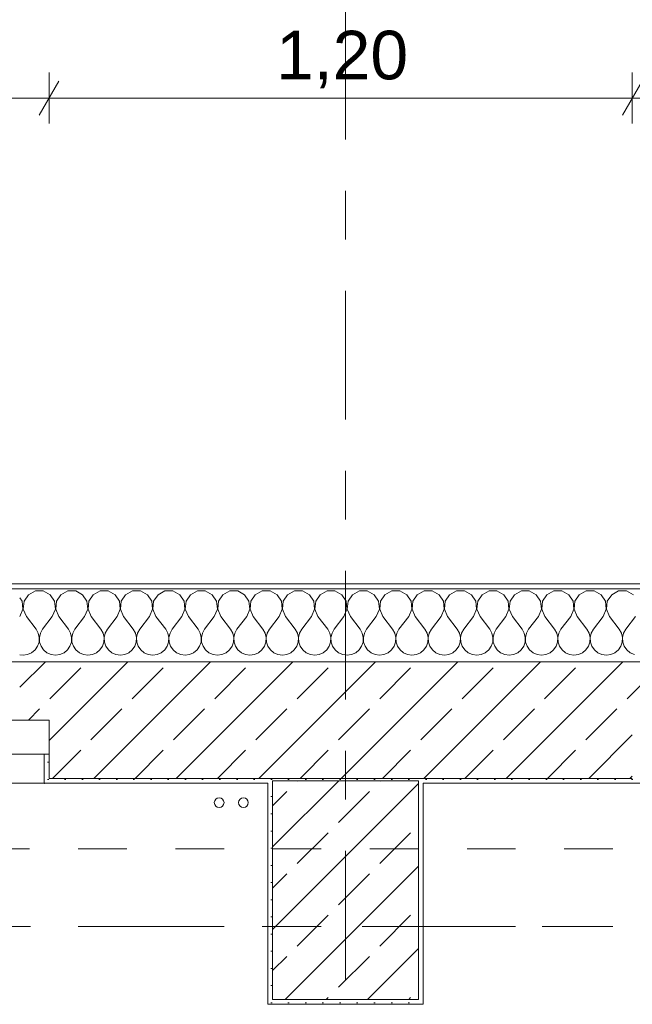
# Model space of a CAD drawing. Header units: metres. Extents: x -3.6 to 84.5, y -11 to 16.8.
# Tile 95 of 256: x 3.5 to 4.7, y 13 to 15. Entities that reach past the tile are written whole.
import ezdxf

# ---------------------------------------------------------------- set-up
doc = ezdxf.new("R2010")
doc.units = ezdxf.units.M
doc.header["$MEASUREMENT"] = 0
for name, pattern in [('Achse', [0.2, 0.1, -0.05, 0, -0.05]), ('Strichlinie doppelt', [0.546806, 0.264583, -0.105833, 0.070556, -0.105833]), ('Strichlinie eng', [0.115, 0.075, -0.04]), ('Untersicht', [0.1, 0.075, -0.025])]:
    doc.linetypes.add(name, pattern=pattern)
for name, color, linetype in [('152 - Bemaßung_ Beschriftung.Ausbau', 7, 'Continuous'), ('451 - Universal.Achsen Raster', 7, 'Continuous'), ('603 - Struktur.Bodenplatte_ Decke Roh', 7, 'Continuous'), ('604 - Struktur.Wand Aussen', 7, 'Continuous'), ('607 - Struktur.Stütze', 7, 'Continuous'), ('608 - Struktur.Träger', 7, 'Continuous'), ('650 - Abdeckung.Fußboden Aufbau', 7, 'Continuous'), ('801 - HKLSE.Heizung_ Klima_ Lüftung', 7, 'Continuous')]:
    doc.layers.add(name, color=color, linetype=linetype)
doc.styles.add('ERSTELLTER_STIL_2', font='txt')
doc.dimstyles.new('ERSTELLTER_STIL__1', dxfattribs={"dimtxt": 0.1, "dimasz": 0.0532, "dimexe": 0.18, "dimexo": 0.0625, "dimgap": 0, "dimtad": 1, "dimzin": 0, "dimdsep": 46, "dimtxsty": 'ERSTELLTER_STIL_2', "dimblk": 'ARROWHEAD_2', "dimblk1": 'ARROWHEAD_2', "dimblk2": 'ARROWHEAD_2', "dimcen": 0.09, "dimse1": 1, "dimse2": 1, "dimclrd": 7, "dimclre": 7, "dimclrt": 7, "dimazin": 0, "dimtfac": 1, "dimtdec": 4, "dimtmove": 0, "dimatfit": 3, "dimfxl": 1, "dimtolj": 1, "dimtzin": 0, "dimarcsym": 0})
doc.dimstyles.new('ERSTELLTER_STIL__3', dxfattribs={"dimtxt": 0.1, "dimasz": 0.0532, "dimexe": 0.18, "dimexo": 0.0625, "dimgap": 0, "dimtad": 1, "dimtih": 1, "dimtoh": 1, "dimzin": 0, "dimdsep": 46, "dimtxsty": 'ERSTELLTER_STIL_2', "dimblk": 'ARROWHEAD_2', "dimblk1": 'ARROWHEAD_2', "dimblk2": 'ARROWHEAD_2', "dimcen": 0.09, "dimse1": 1, "dimse2": 1, "dimclrd": 7, "dimclre": 7, "dimclrt": 7, "dimazin": 0, "dimtfac": 1, "dimtdec": 4, "dimtmove": 0, "dimatfit": 3, "dimfxl": 1, "dimtolj": 1, "dimtzin": 0, "dimarcsym": 0})
pattern_1 = [(45, (0, 0), (-0.0848528, 0.0848528), []), (45, (-0.04243, 0.04243), (-0.0848528, 0.0848528), [0.09, -0.03])]
pattern_2 = [(45, (0, 0), (-0.01767767, 0.01767767), [0, -0.025])]

# ---------------------------------------------------------------- blocks, each defined once
blk = doc.blocks.new('*X33')
at = {"layer": '604 - Struktur.Wand Aussen', "color": 7, "linetype": 'Continuous', "lineweight": 5}
for p, q in [((3.4919, 13.8407), (3.4776, 13.833)), ((3.5081, 13.8407), (3.4919, 13.8407)), ((3.5224, 13.833), (3.5081, 13.8407)), ((3.5585, 13.8407), (3.5442, 13.833)), ((3.5748, 13.8407), (3.5585, 13.8407)), ((3.5891, 13.833), (3.5748, 13.8407)), ((3.6252, 13.8407), (3.6109, 13.833)), ((3.6415, 13.8407), (3.6252, 13.8407)), ((3.6558, 13.833), (3.6415, 13.8407)), ((3.6919, 13.8407), (3.6776, 13.833)), ((3.7081, 13.8407), (3.6919, 13.8407)), ((3.7224, 13.833), (3.7081, 13.8407)), ((3.7585, 13.8407), (3.7442, 13.833)), ((3.7748, 13.8407), (3.7585, 13.8407)), ((3.7891, 13.833), (3.7748, 13.8407)), ((3.8252, 13.8407), (3.8109, 13.833)), ((3.8415, 13.8407), (3.8252, 13.8407)), ((3.8558, 13.833), (3.8415, 13.8407)), ((3.8919, 13.8407), (3.8776, 13.833)), ((3.9081, 13.8407), (3.8919, 13.8407)), ((3.9224, 13.833), (3.9081, 13.8407)), ((3.9585, 13.8407), (3.9442, 13.833)), ((3.9748, 13.8407), (3.9585, 13.8407)), ((3.9891, 13.833), (3.9748, 13.8407)), ((4.0252, 13.8407), (4.0109, 13.833)), ((4.0415, 13.8407), (4.0252, 13.8407)), ((4.0558, 13.833), (4.0415, 13.8407)), ((4.0919, 13.8407), (4.0776, 13.833)), ((4.1081, 13.8407), (4.0919, 13.8407)), ((4.1224, 13.833), (4.1081, 13.8407)), ((4.1585, 13.8407), (4.1442, 13.833)), ((4.1748, 13.8407), (4.1585, 13.8407)), ((4.1891, 13.833), (4.1748, 13.8407)), ((4.2252, 13.8407), (4.2109, 13.833)), ((4.2415, 13.8407), (4.2252, 13.8407)), ((4.2558, 13.833), (4.2415, 13.8407)), ((4.2919, 13.8407), (4.2776, 13.833)), ((4.3081, 13.8407), (4.2919, 13.8407)), ((4.3224, 13.833), (4.3081, 13.8407)), ((4.3585, 13.8407), (4.3442, 13.833)), ((4.3748, 13.8407), (4.3585, 13.8407)), ((4.3891, 13.833), (4.3748, 13.8407)), ((4.4252, 13.8407), (4.4109, 13.833)), ((4.4415, 13.8407), (4.4252, 13.8407)), ((4.4558, 13.833), (4.4415, 13.8407)), ((4.4919, 13.8407), (4.4776, 13.833)), ((4.5081, 13.8407), (4.4919, 13.8407)), ((4.5224, 13.833), (4.5081, 13.8407)), ((4.5585, 13.8407), (4.5442, 13.833)), ((4.5748, 13.8407), (4.5585, 13.8407)), ((4.5891, 13.833), (4.5748, 13.8407)), ((4.6252, 13.8407), (4.6109, 13.833)), ((4.6415, 13.8407), (4.6252, 13.8407)), ((4.6558, 13.833), (4.6415, 13.8407)), ((4.6919, 13.8407), (4.6776, 13.833)), ((4.7081, 13.8407), (4.6919, 13.8407)), ((4.7224, 13.833), (4.7081, 13.8407)), ((3.4648, 13.8195), (3.46, 13.8266)), ((3.4776, 13.833), (3.4686, 13.8195)), ((3.5314, 13.8195), (3.5224, 13.833)), ((3.5442, 13.833), (3.5352, 13.8195)), ((3.5981, 13.8195), (3.5891, 13.833)), ((3.6109, 13.833), (3.6019, 13.8195)), ((3.6648, 13.8195), (3.6558, 13.833)), ((3.6776, 13.833), (3.6686, 13.8195)), ((3.7314, 13.8195), (3.7224, 13.833)), ((3.7442, 13.833), (3.7352, 13.8195)), ((3.7981, 13.8195), (3.7891, 13.833)), ((3.8109, 13.833), (3.8019, 13.8195)), ((3.8648, 13.8195), (3.8558, 13.833)), ((3.8776, 13.833), (3.8686, 13.8195)), ((3.9314, 13.8195), (3.9224, 13.833)), ((3.9442, 13.833), (3.9352, 13.8195)), ((3.9981, 13.8195), (3.9891, 13.833)), ((4.0109, 13.833), (4.0019, 13.8195)), ((4.0648, 13.8195), (4.0558, 13.833)), ((4.0776, 13.833), (4.0686, 13.8195)), ((4.1314, 13.8195), (4.1224, 13.833)), ((4.1442, 13.833), (4.1352, 13.8195)), ((4.1981, 13.8195), (4.1891, 13.833)), ((4.2109, 13.833), (4.2019, 13.8195)), ((4.2648, 13.8195), (4.2558, 13.833)), ((4.2776, 13.833), (4.2686, 13.8195)), ((4.3314, 13.8195), (4.3224, 13.833)), ((4.3442, 13.833), (4.3352, 13.8195)), ((4.3981, 13.8195), (4.3891, 13.833)), ((4.4109, 13.833), (4.4019, 13.8195)), ((4.4648, 13.8195), (4.4558, 13.833)), ((4.4776, 13.833), (4.4686, 13.8195)), ((4.5314, 13.8195), (4.5224, 13.833)), ((4.5442, 13.833), (4.5352, 13.8195)), ((4.5981, 13.8195), (4.5891, 13.833)), ((4.6109, 13.833), (4.6019, 13.8195)), ((4.6648, 13.8195), (4.6558, 13.833)), ((4.6776, 13.833), (4.6686, 13.8195)), ((3.46, 13.7883), (3.4663, 13.8033)), ((3.4663, 13.8033), (3.4648, 13.8195)), ((3.4686, 13.8195), (3.467, 13.8033)), ((3.467, 13.8033), (3.4733, 13.7883)), ((3.5267, 13.7883), (3.533, 13.8033)), ((3.533, 13.8033), (3.5314, 13.8195)), ((3.5352, 13.8195), (3.5337, 13.8033)), ((3.5337, 13.8033), (3.54, 13.7883)), ((3.5933, 13.7883), (3.5996, 13.8033)), ((3.5996, 13.8033), (3.5981, 13.8195)), ((3.6019, 13.8195), (3.6004, 13.8033)), ((3.6004, 13.8033), (3.6067, 13.7883)), ((3.66, 13.7883), (3.6663, 13.8033)), ((3.6663, 13.8033), (3.6648, 13.8195)), ((3.6686, 13.8195), (3.667, 13.8033)), ((3.667, 13.8033), (3.6733, 13.7883)), ((3.7267, 13.7883), (3.733, 13.8033)), ((3.733, 13.8033), (3.7314, 13.8195)), ((3.7352, 13.8195), (3.7337, 13.8033)), ((3.7337, 13.8033), (3.74, 13.7883)), ((3.7933, 13.7883), (3.7996, 13.8033)), ((3.7996, 13.8033), (3.7981, 13.8195)), ((3.8019, 13.8195), (3.8004, 13.8033)), ((3.8004, 13.8033), (3.8067, 13.7883)), ((3.86, 13.7883), (3.8663, 13.8033)), ((3.8663, 13.8033), (3.8648, 13.8195)), ((3.8686, 13.8195), (3.867, 13.8033)), ((3.867, 13.8033), (3.8733, 13.7883)), ((3.9267, 13.7883), (3.933, 13.8033)), ((3.933, 13.8033), (3.9314, 13.8195)), ((3.9352, 13.8195), (3.9337, 13.8033)), ((3.9337, 13.8033), (3.94, 13.7883)), ((3.9933, 13.7883), (3.9996, 13.8033)), ((3.9996, 13.8033), (3.9981, 13.8195)), ((4.0019, 13.8195), (4.0004, 13.8033)), ((4.0004, 13.8033), (4.0067, 13.7883)), ((4.06, 13.7883), (4.0663, 13.8033)), ((4.0663, 13.8033), (4.0648, 13.8195)), ((4.0686, 13.8195), (4.067, 13.8033)), ((4.067, 13.8033), (4.0733, 13.7883)), ((4.1267, 13.7883), (4.133, 13.8033)), ((4.133, 13.8033), (4.1314, 13.8195)), ((4.1352, 13.8195), (4.1337, 13.8033)), ((4.1337, 13.8033), (4.14, 13.7883)), ((4.1933, 13.7883), (4.1996, 13.8033)), ((4.1996, 13.8033), (4.1981, 13.8195)), ((4.2019, 13.8195), (4.2004, 13.8033)), ((4.2004, 13.8033), (4.2067, 13.7883)), ((4.26, 13.7883), (4.2663, 13.8033)), ((4.2663, 13.8033), (4.2648, 13.8195)), ((4.2686, 13.8195), (4.267, 13.8033)), ((4.267, 13.8033), (4.2733, 13.7883)), ((4.3267, 13.7883), (4.333, 13.8033)), ((4.333, 13.8033), (4.3314, 13.8195)), ((4.3352, 13.8195), (4.3337, 13.8033)), ((4.3337, 13.8033), (4.34, 13.7883)), ((4.3933, 13.7883), (4.3996, 13.8033)), ((4.3996, 13.8033), (4.3981, 13.8195)), ((4.4019, 13.8195), (4.4004, 13.8033)), ((4.4004, 13.8033), (4.4067, 13.7883)), ((4.46, 13.7883), (4.4663, 13.8033)), ((4.4663, 13.8033), (4.4648, 13.8195)), ((4.4686, 13.8195), (4.467, 13.8033)), ((4.467, 13.8033), (4.4733, 13.7883)), ((4.5267, 13.7883), (4.533, 13.8033)), ((4.533, 13.8033), (4.5314, 13.8195)), ((4.5352, 13.8195), (4.5337, 13.8033)), ((4.5337, 13.8033), (4.54, 13.7883)), ((4.5933, 13.7883), (4.5996, 13.8033)), ((4.5996, 13.8033), (4.5981, 13.8195)), ((4.6019, 13.8195), (4.6004, 13.8033)), ((4.6004, 13.8033), (4.6067, 13.7883)), ((4.66, 13.7883), (4.6663, 13.8033)), ((4.6663, 13.8033), (4.6648, 13.8195)), ((4.6686, 13.8195), (4.667, 13.8033)), ((4.667, 13.8033), (4.6733, 13.7883)), ((3.4733, 13.7883), (3.4933, 13.7617)), ((3.5267, 13.7883), (3.5067, 13.7617)), ((3.54, 13.7883), (3.56, 13.7617)), ((3.5933, 13.7883), (3.5733, 13.7617)), ((3.6067, 13.7883), (3.6267, 13.7617)), ((3.66, 13.7883), (3.64, 13.7617)), ((3.6733, 13.7883), (3.6933, 13.7617)), ((3.7267, 13.7883), (3.7067, 13.7617)), ((3.74, 13.7883), (3.76, 13.7617)), ((3.7933, 13.7883), (3.7733, 13.7617)), ((3.8067, 13.7883), (3.8267, 13.7617)), ((3.86, 13.7883), (3.84, 13.7617)), ((3.8733, 13.7883), (3.8933, 13.7617)), ((3.9267, 13.7883), (3.9067, 13.7617)), ((3.94, 13.7883), (3.96, 13.7617)), ((3.9933, 13.7883), (3.9733, 13.7617)), ((4.0067, 13.7883), (4.0267, 13.7617)), ((4.06, 13.7883), (4.04, 13.7617)), ((4.0733, 13.7883), (4.0933, 13.7617)), ((4.1267, 13.7883), (4.1067, 13.7617)), ((4.14, 13.7883), (4.16, 13.7617)), ((4.1933, 13.7883), (4.1733, 13.7617)), ((4.2067, 13.7883), (4.2267, 13.7617)), ((4.26, 13.7883), (4.24, 13.7617)), ((4.2733, 13.7883), (4.2933, 13.7617)), ((4.3267, 13.7883), (4.3067, 13.7617)), ((4.34, 13.7883), (4.36, 13.7617)), ((4.3933, 13.7883), (4.3733, 13.7617)), ((4.4067, 13.7883), (4.4267, 13.7617)), ((4.46, 13.7883), (4.44, 13.7617)), ((4.4733, 13.7883), (4.4933, 13.7617)), ((4.5267, 13.7883), (4.5067, 13.7617)), ((4.54, 13.7883), (4.56, 13.7617)), ((4.5933, 13.7883), (4.5733, 13.7617)), ((4.6067, 13.7883), (4.6267, 13.7617)), ((4.66, 13.7883), (4.64, 13.7617)), ((4.6733, 13.7883), (4.6933, 13.7617)), ((4.7267, 13.7883), (4.7067, 13.7617)), ((3.4978, 13.7536), (3.4933, 13.7617)), ((3.5067, 13.7617), (3.5022, 13.7536)), ((3.5645, 13.7536), (3.56, 13.7617)), ((3.5733, 13.7617), (3.5689, 13.7536)), ((3.6311, 13.7536), (3.6267, 13.7617)), ((3.64, 13.7617), (3.6355, 13.7536)), ((3.6978, 13.7536), (3.6933, 13.7617)), ((3.7067, 13.7617), (3.7022, 13.7536)), ((3.7645, 13.7536), (3.76, 13.7617)), ((3.7733, 13.7617), (3.7689, 13.7536)), ((3.8311, 13.7536), (3.8267, 13.7617)), ((3.84, 13.7617), (3.8355, 13.7536)), ((3.8978, 13.7536), (3.8933, 13.7617)), ((3.9067, 13.7617), (3.9022, 13.7536)), ((3.9645, 13.7536), (3.96, 13.7617)), ((3.9733, 13.7617), (3.9689, 13.7536)), ((4.0311, 13.7536), (4.0267, 13.7617)), ((4.04, 13.7617), (4.0355, 13.7536)), ((4.0978, 13.7536), (4.0933, 13.7617)), ((4.1067, 13.7617), (4.1022, 13.7536)), ((4.1645, 13.7536), (4.16, 13.7617)), ((4.1733, 13.7617), (4.1689, 13.7536)), ((4.2311, 13.7536), (4.2267, 13.7617)), ((4.24, 13.7617), (4.2355, 13.7536)), ((4.2978, 13.7536), (4.2933, 13.7617)), ((4.3067, 13.7617), (4.3022, 13.7536)), ((4.3645, 13.7536), (4.36, 13.7617)), ((4.3733, 13.7617), (4.3689, 13.7536)), ((4.4311, 13.7536), (4.4267, 13.7617)), ((4.44, 13.7617), (4.4355, 13.7536)), ((4.4978, 13.7536), (4.4933, 13.7617)), ((4.5067, 13.7617), (4.5022, 13.7536)), ((4.5645, 13.7536), (4.56, 13.7617)), ((4.5733, 13.7617), (4.5689, 13.7536)), ((4.6311, 13.7536), (4.6267, 13.7617)), ((4.64, 13.7617), (4.6355, 13.7536)), ((4.6978, 13.7536), (4.6933, 13.7617)), ((4.7067, 13.7617), (4.7022, 13.7536)), ((3.4999, 13.7447), (3.4978, 13.7536)), ((3.4994, 13.7355), (3.4999, 13.7447)), ((3.5022, 13.7536), (3.5001, 13.7447)), ((3.5001, 13.7447), (3.5006, 13.7355)), ((3.5665, 13.7447), (3.5645, 13.7536)), ((3.5661, 13.7355), (3.5665, 13.7447)), ((3.5689, 13.7536), (3.5668, 13.7447)), ((3.5668, 13.7447), (3.5672, 13.7355)), ((3.6332, 13.7447), (3.6311, 13.7536)), ((3.6328, 13.7355), (3.6332, 13.7447)), ((3.6355, 13.7536), (3.6335, 13.7447)), ((3.6335, 13.7447), (3.6339, 13.7355)), ((3.6999, 13.7447), (3.6978, 13.7536)), ((3.6994, 13.7355), (3.6999, 13.7447)), ((3.7022, 13.7536), (3.7001, 13.7447)), ((3.7001, 13.7447), (3.7006, 13.7355)), ((3.7665, 13.7447), (3.7645, 13.7536)), ((3.7661, 13.7355), (3.7665, 13.7447)), ((3.7689, 13.7536), (3.7668, 13.7447)), ((3.7668, 13.7447), (3.7672, 13.7355)), ((3.8332, 13.7447), (3.8311, 13.7536)), ((3.8328, 13.7355), (3.8332, 13.7447)), ((3.8355, 13.7536), (3.8335, 13.7447)), ((3.8335, 13.7447), (3.8339, 13.7355)), ((3.8999, 13.7447), (3.8978, 13.7536)), ((3.8994, 13.7355), (3.8999, 13.7447)), ((3.9022, 13.7536), (3.9001, 13.7447)), ((3.9001, 13.7447), (3.9006, 13.7355)), ((3.9665, 13.7447), (3.9645, 13.7536)), ((3.9661, 13.7355), (3.9665, 13.7447)), ((3.9689, 13.7536), (3.9668, 13.7447)), ((3.9668, 13.7447), (3.9672, 13.7355)), ((4.0332, 13.7447), (4.0311, 13.7536)), ((4.0328, 13.7355), (4.0332, 13.7447)), ((4.0355, 13.7536), (4.0335, 13.7447)), ((4.0335, 13.7447), (4.0339, 13.7355)), ((4.0999, 13.7447), (4.0978, 13.7536)), ((4.0994, 13.7355), (4.0999, 13.7447)), ((4.1022, 13.7536), (4.1001, 13.7447)), ((4.1001, 13.7447), (4.1006, 13.7355)), ((4.1665, 13.7447), (4.1645, 13.7536)), ((4.1661, 13.7355), (4.1665, 13.7447)), ((4.1689, 13.7536), (4.1668, 13.7447)), ((4.1668, 13.7447), (4.1672, 13.7355)), ((4.2332, 13.7447), (4.2311, 13.7536)), ((4.2328, 13.7355), (4.2332, 13.7447)), ((4.2355, 13.7536), (4.2335, 13.7447)), ((4.2335, 13.7447), (4.2339, 13.7355)), ((4.2999, 13.7447), (4.2978, 13.7536)), ((4.2994, 13.7355), (4.2999, 13.7447)), ((4.3022, 13.7536), (4.3001, 13.7447)), ((4.3001, 13.7447), (4.3006, 13.7355)), ((4.3665, 13.7447), (4.3645, 13.7536)), ((4.3661, 13.7355), (4.3665, 13.7447)), ((4.3689, 13.7536), (4.3668, 13.7447)), ((4.3668, 13.7447), (4.3672, 13.7355)), ((4.4332, 13.7447), (4.4311, 13.7536)), ((4.4328, 13.7355), (4.4332, 13.7447)), ((4.4355, 13.7536), (4.4335, 13.7447)), ((4.4335, 13.7447), (4.4339, 13.7355)), ((4.4999, 13.7447), (4.4978, 13.7536)), ((4.4994, 13.7355), (4.4999, 13.7447)), ((4.5022, 13.7536), (4.5001, 13.7447)), ((4.5001, 13.7447), (4.5006, 13.7355)), ((4.5665, 13.7447), (4.5645, 13.7536)), ((4.5661, 13.7355), (4.5665, 13.7447)), ((4.5689, 13.7536), (4.5668, 13.7447)), ((4.5668, 13.7447), (4.5672, 13.7355)), ((4.6332, 13.7447), (4.6311, 13.7536)), ((4.6328, 13.7355), (4.6332, 13.7447)), ((4.6355, 13.7536), (4.6335, 13.7447)), ((4.6335, 13.7447), (4.6339, 13.7355)), ((4.6999, 13.7447), (4.6978, 13.7536)), ((4.6994, 13.7355), (4.6999, 13.7447)), ((4.7022, 13.7536), (4.7001, 13.7447)), ((4.7001, 13.7447), (4.7006, 13.7355)), ((3.4842, 13.7133), (3.4913, 13.7192)), ((3.4913, 13.7192), (3.4965, 13.7268)), ((3.4965, 13.7268), (3.4994, 13.7355)), ((3.5006, 13.7355), (3.5035, 13.7268)), ((3.5035, 13.7268), (3.5087, 13.7192)), ((3.5087, 13.7192), (3.5158, 13.7133)), ((3.5509, 13.7133), (3.5579, 13.7192)), ((3.5579, 13.7192), (3.5631, 13.7268)), ((3.5631, 13.7268), (3.5661, 13.7355)), ((3.5672, 13.7355), (3.5702, 13.7268)), ((3.5702, 13.7268), (3.5754, 13.7192)), ((3.5754, 13.7192), (3.5825, 13.7133)), ((3.6175, 13.7133), (3.6246, 13.7192)), ((3.6246, 13.7192), (3.6298, 13.7268)), ((3.6298, 13.7268), (3.6328, 13.7355)), ((3.6339, 13.7355), (3.6369, 13.7268)), ((3.6369, 13.7268), (3.6421, 13.7192)), ((3.6421, 13.7192), (3.6491, 13.7133)), ((3.6842, 13.7133), (3.6913, 13.7192)), ((3.6913, 13.7192), (3.6965, 13.7268)), ((3.6965, 13.7268), (3.6994, 13.7355)), ((3.7006, 13.7355), (3.7035, 13.7268)), ((3.7035, 13.7268), (3.7087, 13.7192)), ((3.7087, 13.7192), (3.7158, 13.7133)), ((3.7509, 13.7133), (3.7579, 13.7192)), ((3.7579, 13.7192), (3.7631, 13.7268)), ((3.7631, 13.7268), (3.7661, 13.7355)), ((3.7672, 13.7355), (3.7702, 13.7268)), ((3.7702, 13.7268), (3.7754, 13.7192)), ((3.7754, 13.7192), (3.7825, 13.7133)), ((3.8175, 13.7133), (3.8246, 13.7192)), ((3.8246, 13.7192), (3.8298, 13.7268)), ((3.8298, 13.7268), (3.8328, 13.7355)), ((3.8339, 13.7355), (3.8369, 13.7268)), ((3.8369, 13.7268), (3.8421, 13.7192)), ((3.8421, 13.7192), (3.8491, 13.7133)), ((3.8842, 13.7133), (3.8913, 13.7192)), ((3.8913, 13.7192), (3.8965, 13.7268)), ((3.8965, 13.7268), (3.8994, 13.7355)), ((3.9006, 13.7355), (3.9035, 13.7268)), ((3.9035, 13.7268), (3.9087, 13.7192)), ((3.9087, 13.7192), (3.9158, 13.7133)), ((3.9509, 13.7133), (3.9579, 13.7192)), ((3.9579, 13.7192), (3.9631, 13.7268)), ((3.9631, 13.7268), (3.9661, 13.7355)), ((3.9672, 13.7355), (3.9702, 13.7268)), ((3.9702, 13.7268), (3.9754, 13.7192)), ((3.9754, 13.7192), (3.9825, 13.7133)), ((4.0175, 13.7133), (4.0246, 13.7192)), ((4.0246, 13.7192), (4.0298, 13.7268)), ((4.0298, 13.7268), (4.0328, 13.7355)), ((4.0339, 13.7355), (4.0369, 13.7268)), ((4.0369, 13.7268), (4.0421, 13.7192)), ((4.0421, 13.7192), (4.0491, 13.7133)), ((4.0842, 13.7133), (4.0913, 13.7192)), ((4.0913, 13.7192), (4.0965, 13.7268)), ((4.0965, 13.7268), (4.0994, 13.7355)), ((4.1006, 13.7355), (4.1035, 13.7268)), ((4.1035, 13.7268), (4.1087, 13.7192)), ((4.1087, 13.7192), (4.1158, 13.7133)), ((4.1509, 13.7133), (4.1579, 13.7192)), ((4.1579, 13.7192), (4.1631, 13.7268)), ((4.1631, 13.7268), (4.1661, 13.7355)), ((4.1672, 13.7355), (4.1702, 13.7268)), ((4.1702, 13.7268), (4.1754, 13.7192)), ((4.1754, 13.7192), (4.1825, 13.7133)), ((4.2175, 13.7133), (4.2246, 13.7192)), ((4.2246, 13.7192), (4.2298, 13.7268)), ((4.2298, 13.7268), (4.2328, 13.7355)), ((4.2339, 13.7355), (4.2369, 13.7268)), ((4.2369, 13.7268), (4.2421, 13.7192)), ((4.2421, 13.7192), (4.2491, 13.7133)), ((4.2842, 13.7133), (4.2913, 13.7192)), ((4.2913, 13.7192), (4.2965, 13.7268)), ((4.2965, 13.7268), (4.2994, 13.7355)), ((4.3006, 13.7355), (4.3035, 13.7268)), ((4.3035, 13.7268), (4.3087, 13.7192)), ((4.3087, 13.7192), (4.3158, 13.7133)), ((4.3509, 13.7133), (4.3579, 13.7192)), ((4.3579, 13.7192), (4.3631, 13.7268)), ((4.3631, 13.7268), (4.3661, 13.7355)), ((4.3672, 13.7355), (4.3702, 13.7268)), ((4.3702, 13.7268), (4.3754, 13.7192)), ((4.3754, 13.7192), (4.3825, 13.7133)), ((4.4175, 13.7133), (4.4246, 13.7192)), ((4.4246, 13.7192), (4.4298, 13.7268)), ((4.4298, 13.7268), (4.4328, 13.7355)), ((4.4339, 13.7355), (4.4369, 13.7268)), ((4.4369, 13.7268), (4.4421, 13.7192)), ((4.4421, 13.7192), (4.4491, 13.7133)), ((4.4842, 13.7133), (4.4913, 13.7192)), ((4.4913, 13.7192), (4.4965, 13.7268)), ((4.4965, 13.7268), (4.4994, 13.7355)), ((4.5006, 13.7355), (4.5035, 13.7268)), ((4.5035, 13.7268), (4.5087, 13.7192)), ((4.5087, 13.7192), (4.5158, 13.7133)), ((4.5509, 13.7133), (4.5579, 13.7192)), ((4.5579, 13.7192), (4.5631, 13.7268)), ((4.5631, 13.7268), (4.5661, 13.7355)), ((4.5672, 13.7355), (4.5702, 13.7268)), ((4.5702, 13.7268), (4.5754, 13.7192)), ((4.5754, 13.7192), (4.5825, 13.7133)), ((4.6175, 13.7133), (4.6246, 13.7192)), ((4.6246, 13.7192), (4.6298, 13.7268)), ((4.6298, 13.7268), (4.6328, 13.7355)), ((4.6339, 13.7355), (4.6369, 13.7268)), ((4.6369, 13.7268), (4.6421, 13.7192)), ((4.6421, 13.7192), (4.6491, 13.7133)), ((4.6842, 13.7133), (4.6913, 13.7192)), ((4.6913, 13.7192), (4.6965, 13.7268)), ((4.6965, 13.7268), (4.6994, 13.7355)), ((4.7006, 13.7355), (4.7035, 13.7268)), ((4.7035, 13.7268), (4.7087, 13.7192)), ((4.7087, 13.7192), (4.7158, 13.7133)), ((3.46, 13.7093), (3.4667, 13.7083)), ((3.4667, 13.7083), (3.4758, 13.7096)), ((3.4758, 13.7096), (3.4842, 13.7133)), ((3.5158, 13.7133), (3.5242, 13.7096)), ((3.5242, 13.7096), (3.5333, 13.7083)), ((3.5333, 13.7083), (3.5424, 13.7096)), ((3.5424, 13.7096), (3.5509, 13.7133)), ((3.5825, 13.7133), (3.5909, 13.7096)), ((3.5909, 13.7096), (3.6, 13.7083)), ((3.6, 13.7083), (3.6091, 13.7096)), ((3.6091, 13.7096), (3.6175, 13.7133)), ((3.6491, 13.7133), (3.6576, 13.7096)), ((3.6576, 13.7096), (3.6667, 13.7083)), ((3.6667, 13.7083), (3.6758, 13.7096)), ((3.6758, 13.7096), (3.6842, 13.7133)), ((3.7158, 13.7133), (3.7242, 13.7096)), ((3.7242, 13.7096), (3.7333, 13.7083)), ((3.7333, 13.7083), (3.7424, 13.7096)), ((3.7424, 13.7096), (3.7509, 13.7133)), ((3.7825, 13.7133), (3.7909, 13.7096)), ((3.7909, 13.7096), (3.8, 13.7083)), ((3.8, 13.7083), (3.8091, 13.7096)), ((3.8091, 13.7096), (3.8175, 13.7133)), ((3.8491, 13.7133), (3.8576, 13.7096)), ((3.8576, 13.7096), (3.8667, 13.7083)), ((3.8667, 13.7083), (3.8758, 13.7096)), ((3.8758, 13.7096), (3.8842, 13.7133)), ((3.9158, 13.7133), (3.9242, 13.7096)), ((3.9242, 13.7096), (3.9333, 13.7083)), ((3.9333, 13.7083), (3.9424, 13.7096)), ((3.9424, 13.7096), (3.9509, 13.7133)), ((3.9825, 13.7133), (3.9909, 13.7096)), ((3.9909, 13.7096), (4, 13.7083)), ((4, 13.7083), (4.0091, 13.7096)), ((4.0091, 13.7096), (4.0175, 13.7133)), ((4.0491, 13.7133), (4.0576, 13.7096)), ((4.0576, 13.7096), (4.0667, 13.7083)), ((4.0667, 13.7083), (4.0758, 13.7096)), ((4.0758, 13.7096), (4.0842, 13.7133)), ((4.1158, 13.7133), (4.1242, 13.7096)), ((4.1242, 13.7096), (4.1333, 13.7083)), ((4.1333, 13.7083), (4.1424, 13.7096)), ((4.1424, 13.7096), (4.1509, 13.7133)), ((4.1825, 13.7133), (4.1909, 13.7096)), ((4.1909, 13.7096), (4.2, 13.7083)), ((4.2, 13.7083), (4.2091, 13.7096)), ((4.2091, 13.7096), (4.2175, 13.7133)), ((4.2491, 13.7133), (4.2576, 13.7096)), ((4.2576, 13.7096), (4.2667, 13.7083)), ((4.2667, 13.7083), (4.2758, 13.7096)), ((4.2758, 13.7096), (4.2842, 13.7133)), ((4.3158, 13.7133), (4.3242, 13.7096)), ((4.3242, 13.7096), (4.3333, 13.7083)), ((4.3333, 13.7083), (4.3424, 13.7096)), ((4.3424, 13.7096), (4.3509, 13.7133)), ((4.3825, 13.7133), (4.3909, 13.7096)), ((4.3909, 13.7096), (4.4, 13.7083)), ((4.4, 13.7083), (4.4091, 13.7096)), ((4.4091, 13.7096), (4.4175, 13.7133)), ((4.4491, 13.7133), (4.4576, 13.7096)), ((4.4576, 13.7096), (4.4667, 13.7083)), ((4.4667, 13.7083), (4.4758, 13.7096)), ((4.4758, 13.7096), (4.4842, 13.7133)), ((4.5158, 13.7133), (4.5242, 13.7096)), ((4.5242, 13.7096), (4.5333, 13.7083)), ((4.5333, 13.7083), (4.5424, 13.7096)), ((4.5424, 13.7096), (4.5509, 13.7133)), ((4.5825, 13.7133), (4.5909, 13.7096)), ((4.5909, 13.7096), (4.6, 13.7083)), ((4.6, 13.7083), (4.6091, 13.7096)), ((4.6091, 13.7096), (4.6175, 13.7133)), ((4.6491, 13.7133), (4.6576, 13.7096)), ((4.6576, 13.7096), (4.6667, 13.7083)), ((4.6667, 13.7083), (4.6758, 13.7096)), ((4.6758, 13.7096), (4.6842, 13.7133)), ((4.7158, 13.7133), (4.7242, 13.7096))]:
    blk.add_line(p, q, dxfattribs=at)
blk = doc.blocks.new('*D324')
at = {"layer": '152 - Bemaßung_ Beschriftung.Ausbau', "color": 7, "linetype": 'Continuous', "lineweight": 5}
for p, q in [((1.12, 14.8025), (1.12, 14.9075)), ((3.52, 14.8025), (3.52, 14.9075)), ((1.1402, 14.89), (1.0998, 14.82)), ((3.5402, 14.89), (3.4998, 14.82)), ((-0.015, 14.855), (1.12, 14.855)), ((1.12, 14.855), (3.52, 14.855)), ((3.52, 14.855), (4.72, 14.855))]:
    blk.add_line(p, q, dxfattribs=at)
at = {"layer": '152 - Bemaßung_ Beschriftung.Ausbau', "color": 7, "lineweight": 5, "char_height": 0.1, "attachment_point": 7, "style": 'ERSTELLTER_STIL_2'}
for s, insert in [('\\A1;{\\pql;\\fArial|b0|i0|c0|p38;2,40}', (2.187, 14.875)), ('\\A1;{\\pql;\\fArial|b0|i0|c0|p38;2,01}', (2.187, 14.735))]:
    blk.add_mtext(s, dxfattribs=dict(at, insert=insert))
blk = doc.blocks.new('ARROWHEAD_2')
at = {"color": 0, "linetype": 'Continuous', "lineweight": 0}
for p, q in [((-0.378, -0.655), (0.378, 0.655)), ((0, 0), (-1, 0))]:
    blk.add_line(p, q, dxfattribs=at)
blk = doc.blocks.new('*D325')
at = {"layer": '152 - Bemaßung_ Beschriftung.Ausbau', "color": 7, "linetype": 'Continuous', "lineweight": 5}
for p, q in [((3.5402, 14.89), (3.4998, 14.82)), ((4.7402, 14.89), (4.6998, 14.82)), ((3.52, 14.855), (4.72, 14.855))]:
    blk.add_line(p, q, dxfattribs=at)
at = {"layer": '152 - Bemaßung_ Beschriftung.Ausbau', "color": 7, "lineweight": 5, "insert": (3.987, 14.875), "char_height": 0.1, "attachment_point": 7, "style": 'ERSTELLTER_STIL_2'}
blk.add_mtext('\\A1;{\\pql;\\fArial|b0|i0|c0|p38;1,20}', dxfattribs=at)
blk = doc.blocks.new('*D326')
at = {"layer": '152 - Bemaßung_ Beschriftung.Ausbau', "color": 7, "linetype": 'Continuous', "lineweight": 5}
for p, q in [((4.72, 14.8025), (4.72, 14.9075)), ((7.12, 14.8025), (7.12, 14.9075)), ((4.7402, 14.89), (4.6998, 14.82)), ((7.1402, 14.89), (7.0998, 14.82)), ((3.52, 14.855), (4.72, 14.855)), ((4.72, 14.855), (7.12, 14.855)), ((7.12, 14.855), (8.32, 14.855))]:
    blk.add_line(p, q, dxfattribs=at)
at = {"layer": '152 - Bemaßung_ Beschriftung.Ausbau', "color": 7, "lineweight": 5, "char_height": 0.1, "attachment_point": 7, "style": 'ERSTELLTER_STIL_2'}
for s, insert in [('\\A1;{\\pql;\\fArial|b0|i0|c0|p38;2,40}', (5.787, 14.875)), ('\\A1;{\\pql;\\fArial|b0|i0|c0|p38;2,01}', (5.787, 14.735))]:
    blk.add_mtext(s, dxfattribs=dict(at, insert=insert))
blk = doc.blocks.new('*D363')
at = {"layer": '152 - Bemaßung_ Beschriftung.Ausbau', "color": 7, "linetype": 'Continuous', "lineweight": 5}
for p, q in [((0.225, 15.3025), (0.225, 15.4075)), ((7.67, 15.3025), (7.67, 15.4075)), ((0.2452, 15.39), (0.2048, 15.32)), ((7.6902, 15.39), (7.6498, 15.32)), ((-0.015, 15.355), (0.225, 15.355)), ((0.225, 15.355), (7.67, 15.355)), ((7.67, 15.355), (7.8, 15.355))]:
    blk.add_line(p, q, dxfattribs=at)
at = {"layer": '152 - Bemaßung_ Beschriftung.Ausbau', "color": 7, "lineweight": 5, "char_height": 0.1, "attachment_point": 7, "style": 'ERSTELLTER_STIL_2'}
for s, insert in [('\\A1;{\\pql;\\fArial|b0|i0|c0|p38;7,44\\fArial|b0|i0|c0|p38;\\A1{\\H.66x;\\S5^  ;}}', (3.7135, 15.3556)), ('\\A1;{\\pql;\\fArial|b0|i0|c0|p38;13}', (7.498, 15.375))]:
    blk.add_mtext(s, dxfattribs=dict(at, insert=insert))
blk = doc.blocks.new('*D399')
at = {"layer": '152 - Bemaßung_ Beschriftung.Ausbau', "color": 7, "linetype": 'Continuous', "lineweight": 5}
for p, q in [((0.68, 15.8025), (0.68, 15.9075)), ((3.98, 15.8025), (3.98, 15.9075)), ((0.7002, 15.89), (0.6598, 15.82)), ((4.0002, 15.89), (3.9598, 15.82)), ((0.38, 15.855), (0.68, 15.855)), ((0.68, 15.855), (3.98, 15.855)), ((3.98, 15.855), (4.28, 15.855))]:
    blk.add_line(p, q, dxfattribs=at)
at = {"layer": '152 - Bemaßung_ Beschriftung.Ausbau', "color": 7, "lineweight": 5, "insert": (2.197, 15.875), "char_height": 0.1, "attachment_point": 7, "style": 'ERSTELLTER_STIL_2'}
blk.add_mtext('\\A1;{\\pql;\\fArial|b0|i0|c0|p38;3,30}', dxfattribs=at)
blk = doc.blocks.new('*D400')
at = {"layer": '152 - Bemaßung_ Beschriftung.Ausbau', "color": 7, "linetype": 'Continuous', "lineweight": 5}
for p, q in [((4.0002, 15.89), (3.9598, 15.82)), ((4.3002, 15.89), (4.2598, 15.82)), ((3.98, 15.855), (4.28, 15.855))]:
    blk.add_line(p, q, dxfattribs=at)
at = {"layer": '152 - Bemaßung_ Beschriftung.Ausbau', "color": 7, "lineweight": 5, "insert": (4.0541, 15.875), "char_height": 0.1, "attachment_point": 7, "style": 'ERSTELLTER_STIL_2'}
blk.add_mtext('\\A1;{\\pql;\\fArial|b0|i0|c0|p38;30}', dxfattribs=at)
blk = doc.blocks.new('*D401')
at = {"layer": '152 - Bemaßung_ Beschriftung.Ausbau', "color": 7, "linetype": 'Continuous', "lineweight": 5}
for p, q in [((4.28, 15.8025), (4.28, 15.9075)), ((7.58, 15.8025), (7.58, 15.9075)), ((4.3002, 15.89), (4.2598, 15.82)), ((7.6002, 15.89), (7.5598, 15.82)), ((3.98, 15.855), (4.28, 15.855)), ((4.28, 15.855), (7.58, 15.855)), ((7.58, 15.855), (7.88, 15.855))]:
    blk.add_line(p, q, dxfattribs=at)
at = {"layer": '152 - Bemaßung_ Beschriftung.Ausbau', "color": 7, "lineweight": 5, "insert": (5.797, 15.875), "char_height": 0.1, "attachment_point": 7, "style": 'ERSTELLTER_STIL_2'}
blk.add_mtext('\\A1;{\\pql;\\fArial|b0|i0|c0|p38;3,30}', dxfattribs=at)
blk = doc.blocks.new('*D463')
at = {"layer": '152 - Bemaßung_ Beschriftung.Ausbau', "color": 7, "linetype": 'Continuous', "lineweight": 5}
for p, q in [((-1.175, 13.695), (-1.175, 13.845)), ((-1.21, 13.7152), (-1.14, 13.6748))]:
    blk.add_line(p, q, dxfattribs=at)
blk = doc.blocks.new('*D464')
at = {"layer": '152 - Bemaßung_ Beschriftung.Ausbau', "color": 7, "linetype": 'Continuous', "lineweight": 5}
for p, q in [((-1.14, 13.8248), (-1.21, 13.8652)), ((-1.175, 13.845), (-1.175, 13.8792)), ((-1.1225, 13.845), (-1.2275, 13.845)), ((-1.175, 13.695), (-1.175, 13.845)), ((-1.21, 13.7152), (-1.14, 13.6748))]:
    blk.add_line(p, q, dxfattribs=at)
blk = doc.blocks.new('*D476')
at = {"layer": '152 - Bemaßung_ Beschriftung.Ausbau', "color": 7, "linetype": 'Continuous', "lineweight": 5}
for p, q in [((-2.175, 13.455), (-2.175, 13.695)), ((-2.21, 13.4752), (-2.14, 13.4348)), ((-2.14, 13.4298), (-2.21, 13.4702)), ((-2.1225, 13.455), (-2.2275, 13.455)), ((-2.175, 13.45), (-2.175, 13.455))]:
    blk.add_line(p, q, dxfattribs=at)
blk = doc.blocks.new('*D477')
at = {"layer": '152 - Bemaßung_ Beschriftung.Ausbau', "color": 7, "linetype": 'Continuous', "lineweight": 5}
for p, q in [((-2.175, 13.695), (-2.175, 13.845)), ((-2.21, 13.7152), (-2.14, 13.6748)), ((-2.1225, 13.695), (-2.2275, 13.695)), ((-2.175, 13.455), (-2.175, 13.695)), ((-2.21, 13.4752), (-2.14, 13.4348)), ((-2.14, 13.4298), (-2.21, 13.4702))]:
    blk.add_line(p, q, dxfattribs=at)
at = {"layer": '152 - Bemaßung_ Beschriftung.Ausbau', "color": 7, "lineweight": 5, "insert": (-2.195, 13.4991), "char_height": 0.1, "attachment_point": 7, "rotation": 90, "style": 'ERSTELLTER_STIL_2'}
blk.add_mtext('\\A1;{\\pql;\\fArial|b0|i0|c0|p38;24}', dxfattribs=at)
blk = doc.blocks.new('*D478')
at = {"layer": '152 - Bemaßung_ Beschriftung.Ausbau', "color": 7, "linetype": 'Continuous', "lineweight": 5}
for p, q in [((-2.175, 13.695), (-2.175, 13.845)), ((-2.21, 13.7152), (-2.14, 13.6748))]:
    blk.add_line(p, q, dxfattribs=at)
blk = doc.blocks.new('*D479')
at = {"layer": '152 - Bemaßung_ Beschriftung.Ausbau', "color": 7, "linetype": 'Continuous', "lineweight": 5}
for p, q in [((-2.14, 13.8248), (-2.21, 13.8652)), ((-2.175, 13.845), (-2.175, 13.8792)), ((-2.1225, 13.845), (-2.2275, 13.845)), ((-2.175, 13.695), (-2.175, 13.845)), ((-2.21, 13.7152), (-2.14, 13.6748))]:
    blk.add_line(p, q, dxfattribs=at)
at = {"layer": '152 - Bemaßung_ Beschriftung.Ausbau', "color": 7, "lineweight": 5, "insert": (-2.195, 13.8652), "char_height": 0.1, "attachment_point": 7, "rotation": 90, "style": 'ERSTELLTER_STIL_2'}
blk.add_mtext('\\A1;{\\pql;\\fArial|b0|i0|c0|p38;15}', dxfattribs=at)
blk = doc.blocks.new('*D648')
at = {"layer": '152 - Bemaßung_ Beschriftung.Ausbau', "color": 7, "linetype": 'Continuous', "lineweight": 5}
for p, q in [((-1.675, 13.455), (-1.675, 13.695)), ((-1.71, 13.4752), (-1.64, 13.4348)), ((-1.6225, 13.455), (-1.7275, 13.455)), ((-1.675, 0.245), (-1.675, 13.455)), ((-1.71, 0.2652), (-1.64, 0.2248)), ((-1.6225, 0.245), (-1.7275, 0.245)), ((-1.675, 0.005), (-1.675, 0.245))]:
    blk.add_line(p, q, dxfattribs=at)
at = {"layer": '152 - Bemaßung_ Beschriftung.Ausbau', "color": 7, "lineweight": 5, "insert": (-1.695, 6.679), "char_height": 0.1, "attachment_point": 7, "rotation": 90, "style": 'ERSTELLTER_STIL_2'}
blk.add_mtext('\\A1;{\\pql;\\fArial|b0|i0|c0|p38;13,21}', dxfattribs=at)
blk = doc.blocks.new('*D649')
at = {"layer": '152 - Bemaßung_ Beschriftung.Ausbau', "color": 7, "linetype": 'Continuous', "lineweight": 5}
for p, q in [((-1.675, 13.695), (-1.675, 13.845)), ((-1.71, 13.7152), (-1.64, 13.6748)), ((-1.6225, 13.695), (-1.7275, 13.695)), ((-1.675, 13.455), (-1.675, 13.695)), ((-1.71, 13.4752), (-1.64, 13.4348))]:
    blk.add_line(p, q, dxfattribs=at)
at = {"layer": '152 - Bemaßung_ Beschriftung.Ausbau', "color": 7, "lineweight": 5, "insert": (-1.695, 13.4991), "char_height": 0.1, "attachment_point": 7, "rotation": 90, "style": 'ERSTELLTER_STIL_2'}
blk.add_mtext('\\A1;{\\pql;\\fArial|b0|i0|c0|p38;24}', dxfattribs=at)
blk = doc.blocks.new('*D650')
at = {"layer": '152 - Bemaßung_ Beschriftung.Ausbau', "color": 7, "linetype": 'Continuous', "lineweight": 5}
for p, q in [((-1.675, 13.695), (-1.675, 13.845)), ((-1.71, 13.7152), (-1.64, 13.6748))]:
    blk.add_line(p, q, dxfattribs=at)
blk = doc.blocks.new('*D651')
at = {"layer": '152 - Bemaßung_ Beschriftung.Ausbau', "color": 7, "linetype": 'Continuous', "lineweight": 5}
for p, q in [((-1.64, 13.8248), (-1.71, 13.8652)), ((-1.675, 13.845), (-1.675, 13.8792)), ((-1.6225, 13.845), (-1.7275, 13.845)), ((-1.675, 13.695), (-1.675, 13.845)), ((-1.71, 13.7152), (-1.64, 13.6748))]:
    blk.add_line(p, q, dxfattribs=at)
at = {"layer": '152 - Bemaßung_ Beschriftung.Ausbau', "color": 7, "lineweight": 5, "insert": (-1.695, 13.8652), "char_height": 0.1, "attachment_point": 7, "rotation": 90, "style": 'ERSTELLTER_STIL_2'}
blk.add_mtext('\\A1;{\\pql;\\fArial|b0|i0|c0|p38;15}', dxfattribs=at)

msp = doc.modelspace()

# ---------------------------------------------------------------- hatches: boundary and pattern name
at = {"layer": '604 - Struktur.Wand Aussen', "linetype": 'Continuous', "lineweight": 0, "true_color": 0x000000}
h = msp.add_hatch(dxfattribs=at)
h.set_pattern_fill('Verputz_0001', color=18, style=0, pattern_type=2)
h.set_pattern_definition([(0, (0, 0), (0, 0.08660254), [0, -0.05]), (0, (0.025, 0.0433), (0, 0.08660254), [0, -0.05])])
h.paths.add_polyline_path([(3.43, 13.845), (4.81, 13.845), (4.81, 13.855), (3.43, 13.855)])
h = msp.add_hatch(dxfattribs=at)
h.set_pattern_fill('Beton__Stahlbeton_0001', color=18, style=0, pattern_type=2)
h.set_pattern_definition(pattern_1)
h.paths.add_polyline_path([(3.46, 13.695), (3.46, 13.575), (3.52, 13.575), (3.52, 13.505), (3.52, 13.455), (4.72, 13.455), (4.72, 13.505), (4.72, 13.575), (4.78, 13.575), (4.78, 13.695)])
h = msp.add_hatch(dxfattribs=at)
h.set_pattern_fill('Gips_0001', color=18, style=0, pattern_type=2)
h.set_pattern_definition(pattern_2)
h.paths.add_polyline_path([(3.52, 13.445), (3.52, 13.505), (3.51, 13.505), (3.51, 13.445)])
h = msp.add_hatch(dxfattribs=at)
h.set_pattern_fill('Gips_0001', color=18, style=0, pattern_type=2)
h.set_pattern_definition(pattern_2)
h.paths.add_polyline_path([(3.52, 13.445), (3.97, 13.445), (3.97, 13.455), (3.52, 13.455)])
h = msp.add_hatch(dxfattribs=at)
h.set_pattern_fill('Gips_0001', color=18, style=0, pattern_type=2)
h.set_pattern_definition(pattern_2)
h.paths.add_polyline_path([(4.29, 13.455), (4.29, 13.445), (4.72, 13.445), (4.72, 13.455)])
at = {"layer": '607 - Struktur.Stütze', "linetype": 'Continuous', "lineweight": 0, "true_color": 0x000000}
h = msp.add_hatch(dxfattribs=at)
h.set_pattern_fill('Gips_0001', color=18, style=0, pattern_type=2)
h.set_pattern_definition(pattern_2)
h.paths.add_polyline_path([(3.97, 13.455), (3.97, 13.445), (3.98, 13.445), (3.98, 13.45), (4.28, 13.45), (4.28, 13.445), (4.29, 13.445), (4.29, 13.455)])
h = msp.add_hatch(dxfattribs=at)
h.set_pattern_fill('Gips_0001', color=18, style=0, pattern_type=2)
h.set_pattern_definition(pattern_2)
h.paths.add_polyline_path([(3.97, 12.99), (4.29, 12.99), (4.29, 13.445), (4.28, 13.445), (4.28, 13), (3.98, 13), (3.98, 13.445), (3.97, 13.445)])
h = msp.add_hatch(dxfattribs=at)
h.set_pattern_fill('Beton__Stahlbeton_0001', color=18, style=0, pattern_type=2)
h.set_pattern_definition(pattern_1)
h.paths.add_polyline_path([(3.98, 13), (4.28, 13), (4.28, 13.45), (3.98, 13.45)])

# ---------------------------------------------------------------- linework, layer by layer
at = {"layer": '451 - Universal.Achsen Raster', "color": 160, "linetype": 'Strichlinie doppelt', "lineweight": 9, "true_color": 0x3232ff}
for p, q in [((4.13, -10.585), (4.13, 16.355)), ((64.935, 13.15), (-3.175, 13.15))]:
    msp.add_line(p, q, dxfattribs=at)
at = {"layer": '603 - Struktur.Bodenplatte_ Decke Roh', "color": 7, "linetype": 'Continuous', "lineweight": 18, "flags": 128}
msp.add_lwpolyline([(62.275, 0.005), (62.275, 13.695), (50.78, 13.695), (50.78, 13), (50.84, 13), (50.84, 8.585), (49.03, 8.585), (49.03, 8.725), (47.41, 8.725), (47.41, 13), (47.48, 13), (47.48, 13.695), (14.78, 13.695), (14.78, 13), (14.84, 13), (14.84, 8.585), (13.03, 8.585), (13.03, 8.725), (11.41, 8.725), (11.41, 13), (11.48, 13), (11.48, 13.695), (-0.015, 13.695), (-0.015, 0.005)], dxfattribs=at)
at = {"layer": '604 - Struktur.Wand Aussen', "color": 7, "linetype": 'Continuous', "lineweight": 5}
for p, q in [((3.46, 13.845), (3.43, 13.845)), ((4.78, 13.845), (3.46, 13.845)), ((3.46, 13.575), (3.43, 13.575)), ((3.46, 13.575), (3.43, 13.575)), ((3.46, 13.575), (3.43, 13.575)), ((3.52, 13.505), (3.51, 13.505)), ((3.51, 13.505), (3.51, 13.455)), ((3.51, 13.505), (3.51, 13.455)), ((3.52, 13.505), (3.51, 13.505)), ((3.52, 13.505), (3.51, 13.505)), ((3.51, 13.455), (3.51, 13.445)), ((3.51, 13.455), (3.51, 13.445)), ((3.52, 13.445), (3.51, 13.445))]:
    msp.add_line(p, q, dxfattribs=at)
at = {"layer": '604 - Struktur.Wand Aussen', "color": 7, "linetype": 'Continuous', "lineweight": 13}
for p, q in [((4.78, 13.695), (3.46, 13.695)), ((3.52, 13.575), (3.46, 13.575)), ((3.52, 13.575), (3.46, 13.575)), ((3.52, 13.575), (3.46, 13.575)), ((3.52, 13.575), (3.52, 13.505)), ((3.52, 13.575), (3.52, 13.505)), ((3.52, 13.575), (3.52, 13.505)), ((3.52, 13.455), (3.52, 13.505)), ((3.52, 13.455), (4.72, 13.455))]:
    msp.add_line(p, q, dxfattribs=at)
at = {"layer": '604 - Struktur.Wand Aussen', "color": 7, "linetype": 'Continuous', "lineweight": 9}
for p, q in [((3.41, 13.575), (3.52, 13.575)), ((3.52, 13.505), (3.43, 13.505)), ((3.51, 13.445), (1.13, 13.445))]:
    msp.add_line(p, q, dxfattribs=at)
at = {"layer": '604 - Struktur.Wand Aussen', "color": 7, "linetype": 'Strichlinie eng', "lineweight": 9}
msp.add_line((3.51, 13.445), (1.13, 13.445), dxfattribs=at)
at = {"layer": '604 - Struktur.Wand Aussen', "color": 7, "linetype": 'Continuous', "lineweight": 5, "flags": 128}
for points in [[(4.81, 13.855), (3.43, 13.855)], [(3.52, 13.445), (3.97, 13.445)], [(4.29, 13.445), (4.72, 13.445)]]:
    msp.add_lwpolyline(points, dxfattribs=at)
at = {"layer": '604 - Struktur.Wand Aussen', "color": 7, "linetype": 'Continuous', "lineweight": 9}
msp.add_point((3.51, 13.445), dxfattribs=at)
at = {"layer": '607 - Struktur.Stütze', "color": 7, "linetype": 'Continuous', "lineweight": 5, "flags": 128}
msp.add_lwpolyline([(3.97, 13.445), (3.97, 12.99), (4.29, 12.99), (4.29, 13.445)], dxfattribs=at)
at = {"layer": '607 - Struktur.Stütze', "color": 7, "linetype": 'Continuous', "lineweight": 13, "flags": 128}
msp.add_lwpolyline([(3.98, 13), (4.28, 13), (4.28, 13.45), (3.98, 13.45)], close=True, dxfattribs=at)
at = {"layer": '608 - Struktur.Träger', "color": 7, "linetype": 'Untersicht', "lineweight": 13}
msp.add_line((0.38, 13.31), (11.48, 13.31), dxfattribs=at)
at = {"layer": '608 - Struktur.Träger', "color": 7, "linetype": 'Achse', "lineweight": 9}
msp.add_line((0.38, 13.15), (11.48, 13.15), dxfattribs=at)
at = {"layer": '650 - Abdeckung.Fußboden Aufbau', "color": 7, "linetype": 'Continuous', "lineweight": 13, "flags": 128}
msp.add_lwpolyline([(7.67, 12.99), (7.57, 12.99), (7.57, 13.445), (4.29, 13.445), (4.29, 12.99), (3.9702, 12.99), (3.9702, 13.445), (0.69, 13.445), (0.69, 12.99), (0.235, 12.99), (0.235, 8.51), (0.69, 8.51), (0.69, 8.09), (0.235, 8.09), (0.235, 6.01), (0.69, 6.01), (0.69, 5.19), (0.235, 5.19)], dxfattribs=at)
at = {"layer": '801 - HKLSE.Heizung_ Klima_ Lüftung', "color": 7, "linetype": 'Continuous', "lineweight": 5}
for centre in [(3.87, 13.405), (3.92, 13.405)]:
    msp.add_circle(centre, 0.01, dxfattribs=at)

# ---------------------------------------------------------------- block references
at = {"layer": '604 - Struktur.Wand Aussen', "color": 7, "lineweight": 18}
msp.add_blockref('*X33', (0, 0), dxfattribs=at)

# ---------------------------------------------------------------- dimensions: what is measured, and where the dimension line sits
at = {"layer": '152 - Bemaßung_ Beschriftung.Ausbau', "color": 7, "linetype": 'Continuous', "lineweight": 5}
for base, p1, p2, picture, middle in [((3.98, 15.855), (0.68, 13.45), (3.98, 13.45), '*D399', (2.3268, 15.925)), ((4.28, 15.855), (3.98, 13.45), (4.28, 13.45), '*D400', (4.1303, 15.925)), ((7.58, 15.855), (4.28, 13.45), (7.58, 13), '*D401', (5.9268, 15.925)), ((7.67, 15.355), (0.225, 6.85), (7.67, 10.7499822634), '*D363', (3.9784844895, 15.4250000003)), ((3.52, 14.855), (1.12, 13.575), (3.52, 13.575), '*D324', (2.3169, 14.925)), ((4.72, 14.855), (3.52, 13.575), (4.72, 13.575), '*D325', (4.1169, 14.925)), ((7.12, 14.855), (4.72, 13.575), (7.12, 13.575), '*D326', (5.9169, 14.925))]:
    dim = msp.add_linear_dim(base=base, p1=p1, p2=p2, dimstyle='ERSTELLTER_STIL__3', dxfattribs=at)
    dim.commit()
    dim.dimension.update_dxf_attribs({"geometry": picture, "text_midpoint": middle, "dimtype": 160})
for base, p1, p2, picture, middle in [((-2.175, 13.845), (31.13, 13.695), (-0.165, 13.845), '*D479', (-2.245, 13.9415)), ((-1.675, 13.845), (31.13, 13.695), (-0.165, 13.845), '*D651', (-1.745, 13.9415)), ((-1.175, 13.845), (31.13, 13.695), (-0.165, 13.845), '*D464', (-1.245, 13.5992)), ((-2.175, 13.695), (31.13, 13.455), (-0.015, 13.695), '*D477', (-2.245, 13.5753)), ((-2.175, 13.695), (-0.015, 13.695), (31.1300125, 13.695), '*D478', (-2.2450000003, 13.691853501)), ((-1.675, 13.695), (31.13, 13.455), (-0.015, 13.695), '*D649', (-1.745, 13.5753)), ((-1.675, 13.695), (-0.015, 13.695), (31.1300125, 13.695), '*D650', (-1.7450000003, 13.691853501)), ((-1.175, 13.695), (-0.015, 13.695), (31.1300125, 13.695), '*D463', (-1.2450000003, 13.691853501)), ((-2.175, 13.455), (0.37999, 13.44998), (31.13001, 13.455), '*D476', (-2.245, 13.47696)), ((-1.675, 13.455), (22.1775, 0.245), (31.13, 13.455), '*D648', (-1.745, 6.847))]:
    dim = msp.add_linear_dim(base=base, p1=p1, p2=p2, angle=90, dimstyle='ERSTELLTER_STIL__1', dxfattribs=at)
    dim.commit()
    dim.dimension.update_dxf_attribs({"geometry": picture, "text_midpoint": middle, "dimtype": 160, "text_rotation": 90})

doc.saveas('drawing.dxf')
